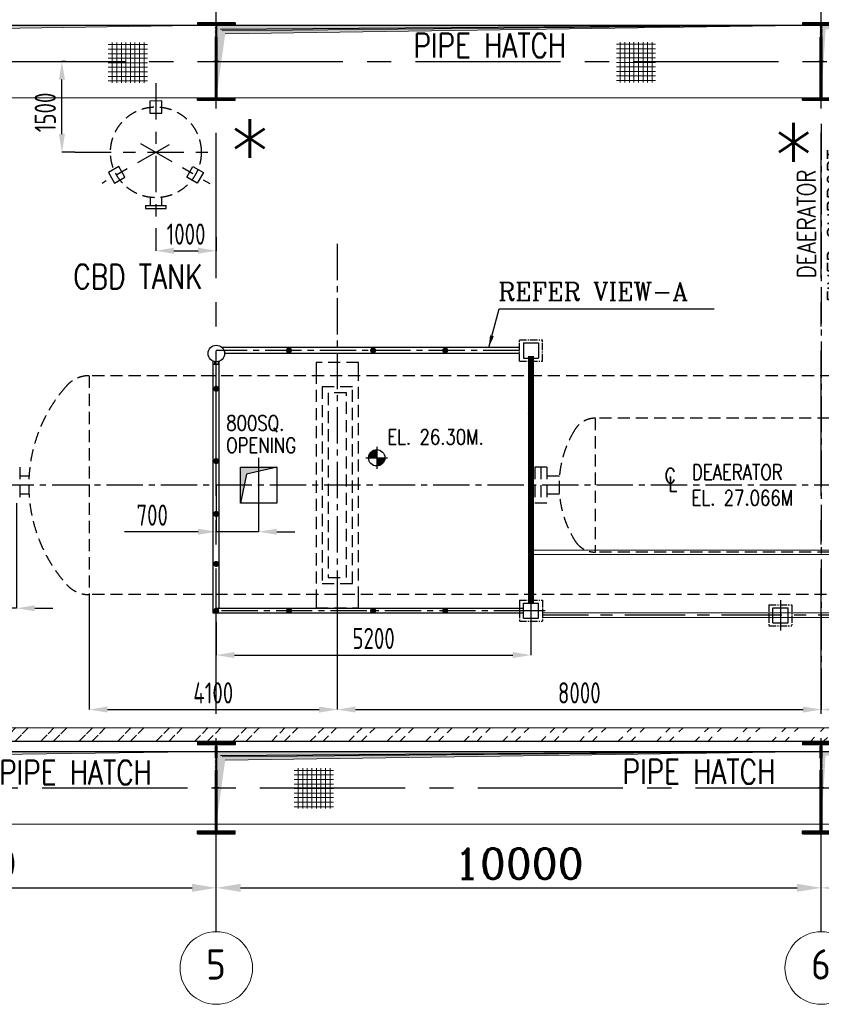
# Model space of a CAD drawing. Extents: x -287416 to 4934791, y -504132 to 1826789.
# Tile 42 of 256: x 28813 to 42063, y -172142 to -155873. Entities that reach past the tile are written whole.
import ezdxf
from ezdxf.enums import TextEntityAlignment as Align

# ---------------------------------------------------------------- set-up
doc = ezdxf.new("R2010")
doc.units = 0
doc.header["$LTSCALE"] = 800
doc.header["$MEASUREMENT"] = 0
for name, pattern in [('CENTER', [2, 1.25, -0.25, 0.25, -0.25]), ('CENTER2', [1.125, 0.75, -0.125, 0.125, -0.125]), ('CENTRE', [1.5, 0.75, -0.25, 0.25, -0.25]), ('HIDDEN', [0.375, 0.25, -0.125])]:
    doc.linetypes.add(name, pattern=pattern)
doc.layers.get('0').update_dxf_attribs({"linetype": 'CONTINUOUS'})
doc.layers.get('DEFPOINTS').update_dxf_attribs({"linetype": 'CONTINUOUS'})
for name, color, linetype in [('CEN', 2, 'CENTER'), ('CL', 2, 'CENTER2'), ('COL', 1, 'CENTER'), ('GRID', 8, 'CENTER'), ('HATCH', 9, 'CONTINUOUS'), ('LOGO', 7, 'CONTINUOUS'), ('MECH_EQ', 251, 'HIDDEN'), ('OBN', 1, 'CONTINUOUS'), ('PIPE', 1, 'CONTINUOUS'), ('STR', 2, 'CONTINUOUS'), ('WALL', 6, 'CONTINUOUS')]:
    doc.layers.add(name, color=color, linetype=linetype)
for name, color, linetype, lineweight in [('DIM', 4, 'CONTINUOUS', 15), ('PIPE OPENING HATCH', 7, 'CONTINUOUS', 13), ('STEEL', 6, 'CONTINUOUS', 15), ('T', 3, 'CONTINUOUS', 15), ('TEXT', 3, 'CONTINUOUS', 15)]:
    doc.layers.add(name, color=color, linetype=linetype, lineweight=lineweight)
doc.styles.add('ROMANC', font='romanc')
doc.styles.add('ROMANS', font='ISO9.shx', dxfattribs={"width": 0.8})
doc.styles.add('S1', font='SIMPLEX.SHX', dxfattribs={"height": 200})
doc.styles.add('S3', font='ROMANS1.SHX', dxfattribs={"width": 0.8})
doc.styles.get("Standard").update_dxf_attribs({"font": 'ISO9'})
doc.dimstyles.get("Standard").update_dxf_attribs({"dimtxt": 0.18, "dimasz": 0.18, "dimexe": 0.18, "dimexo": 0.0625, "dimgap": 0.09, "dimtad": 0, "dimtih": 1, "dimtoh": 1, "dimdec": 4, "dimzin": 0, "dimdsep": 46, "dimtxsty": 'Standard', "dimcen": 0.09, "dimadec": 0, "dimazin": 0, "dimtfac": 1, "dimtdec": 4, "dimtofl": 0, "dimtmove": 0, "dimatfit": 3, "dimfxl": 1, "dimtolj": 1, "dimtzin": 0, "dimarcsym": 0})
doc.dimstyles.new('STANDARD$0', dxfattribs={"dimtxt": 250, "dimasz": 200, "dimexe": 0, "dimexo": 0, "dimgap": 100, "dimtad": 1, "dimdec": 0, "dimzin": 0, "dimdsep": 46, "dimtxsty": 'S1', "dimcen": 0, "dimadec": 0, "dimazin": 0, "dimtfac": 1, "dimtdec": 0, "dimtmove": 2, "dimatfit": 3, "dimfxl": 1, "dimtolj": 1, "dimtzin": 0, "dimarcsym": 0})

# ---------------------------------------------------------------- blocks, each defined once
blk = doc.blocks.new('*D598')
at = {"layer": 'DEFPOINTS', "color": 0, "linetype": 'Continuous', "transparency": 16777216}
for p in [(22063, -170218), (32063, -170218), (32063, -170218)]:
    blk.add_point(p, dxfattribs=at)
at = {"layer": 'DIM', "color": 4, "linetype": 'Continuous', "lineweight": -2, "transparency": 16777216}
blk.add_line((22463, -170218), (31663, -170218), dxfattribs=at)
at = {"layer": 'DIM', "color": 4, "linetype": 'Continuous', "transparency": 16777216}
for points in [[(22463, -170151), (22463, -170284), (22063, -170218)], [(31663, -170151), (31663, -170284), (32063, -170218)]]:
    blk.add_solid(points, dxfattribs=at)
at = {"layer": 'DIM', "linetype": 'Continuous', "transparency": 16777216, "insert": (27690, -169818), "char_height": 500, "attachment_point": 5, "style": 'ROMANC'}
blk.add_mtext('\\A1;10000', dxfattribs=at)
blk = doc.blocks.new('*D599')
at = {"layer": 'DEFPOINTS', "color": 0, "linetype": 'Continuous', "transparency": 16777216}
for p in [(32063, -170218), (42063, -170218), (42063, -170218)]:
    blk.add_point(p, dxfattribs=at)
at = {"layer": 'DIM', "color": 4, "linetype": 'Continuous', "lineweight": -2, "transparency": 16777216}
blk.add_line((32463, -170218), (41663, -170218), dxfattribs=at)
at = {"layer": 'DIM', "color": 4, "linetype": 'Continuous', "transparency": 16777216}
for points in [[(32463, -170151), (32463, -170284), (32063, -170218)], [(41663, -170151), (41663, -170284), (42063, -170218)]]:
    blk.add_solid(points, dxfattribs=at)
at = {"layer": 'DIM', "linetype": 'Continuous', "transparency": 16777216, "insert": (37063, -169818), "char_height": 500, "attachment_point": 5, "style": 'ROMANC'}
blk.add_mtext('\\A1;10000', dxfattribs=at)
blk = doc.blocks.new('*D600')
at = {"layer": 'DEFPOINTS', "color": 0, "linetype": 'Continuous', "transparency": 16777216}
for p in [(42063, -170218), (52063, -170218), (52063, -170218)]:
    blk.add_point(p, dxfattribs=at)
at = {"layer": 'DIM', "color": 4, "linetype": 'Continuous', "lineweight": -2, "transparency": 16777216}
blk.add_line((42463, -170218), (51663, -170218), dxfattribs=at)
at = {"layer": 'DIM', "color": 4, "linetype": 'Continuous', "transparency": 16777216}
for points in [[(42463, -170151), (42463, -170284), (42063, -170218)], [(51663, -170151), (51663, -170284), (52063, -170218)]]:
    blk.add_solid(points, dxfattribs=at)
at = {"layer": 'DIM', "linetype": 'Continuous', "transparency": 16777216, "insert": (47063, -169818), "char_height": 500, "attachment_point": 5, "style": 'ROMANC'}
blk.add_mtext('\\A1;10000', dxfattribs=at)
blk = doc.blocks.new('A$C1C927E47')
at = {"layer": 'COL'}
h = blk.add_hatch(dxfattribs=at)
h.set_pattern_fill('ANSI31', color=256, scale=100, style=0)
h.paths.add_polyline_path([(16, 0), (0, 0), (0, -710), (16, -710)])
h.paths.add_polyline_path([(16, 710), (0, 710), (0, 0), (16, 0)])
h.paths.add_polyline_path([(0, 710), (-16, 710), (-16, 0), (0, 0)])
h.paths.add_polyline_path([(0, 0), (-16, 0), (-16, -710), (0, -710)])
h.paths.add_polyline_path([(-310, -710), (-310, -760), (0, -760), (0, -710)])
h.paths.add_polyline_path([(310, -760), (310, -710), (0, -710), (0, -760)])
h.paths.add_polyline_path([(310, 710), (310, 760), (0, 760), (0, 710)])
h.paths.add_polyline_path([(-310, 760), (-310, 710), (0, 710), (0, 760)])
for p, q in [((310, 760), (-310, 760)), ((-310, 760), (-310, 710)), ((310, 710), (-310, 710)), ((-16, -710), (-16, 710)), ((16, -710), (16, 710)), ((310, 760), (310, 710)), ((-310, -710), (310, -710)), ((-310, -760), (-310, -710)), ((-310, -760), (310, -760)), ((310, -760), (310, -710))]:
    blk.add_line(p, q, dxfattribs=at)
at = {"layer": 'COL', "color": 2}
for p, q in [((0, -792), (0, 792)), ((44, 0), (-44, 0)), ((44, 0), (-44, 0))]:
    blk.add_line(p, q, dxfattribs=at)
blk = doc.blocks.new('A$C14326149')
at = {"layer": 'COL'}
h = blk.add_hatch(dxfattribs=at)
h.set_pattern_fill('ANSI31', color=256, scale=100, style=0)
h.paths.add_polyline_path([(310, 640), (0, 640), (0, 600), (310, 600)])
h.paths.add_polyline_path([(0, 600), (0, 640), (-310, 640), (-310, 600)])
h.paths.add_polyline_path([(0, -640), (0, -600), (-310, -600), (-310, -640)])
h.paths.add_polyline_path([(0, -600), (0, -640), (310, -640), (310, -600)])
h.paths.add_polyline_path([(-16, 0), (0, 0), (0, 600), (-16, 600)])
h.paths.add_polyline_path([(0, 0), (16, 0), (16, 600), (0, 600)])
h.paths.add_polyline_path([(16, 0), (0, 0), (0, -600), (16, -600)])
h.paths.add_polyline_path([(-16, -600), (0, -600), (0, 0), (-16, 0)])
at = {"layer": 'COL', "color": 2}
for p, q in [((0, -672), (0, 672)), ((44, 0), (-44, 0))]:
    blk.add_line(p, q, dxfattribs=at)
at = {"layer": 'COL'}
for p, q in [((310, 640), (-310, 640)), ((-310, 640), (-310, 600)), ((310, 600), (-310, 600)), ((-16, -600), (-16, 600)), ((16, -600), (16, 600)), ((310, 640), (310, 600)), ((-310, -600), (310, -600)), ((-310, -640), (-310, -600)), ((-310, -640), (310, -640)), ((310, -640), (310, -600))]:
    blk.add_line(p, q, dxfattribs=at)
blk = doc.blocks.new('*D626')
at = {"layer": 'DEFPOINTS', "color": 0, "transparency": 16777216}
for p in [(34063, -165662), (42063, -166899), (42063, -167272)]:
    blk.add_point(p, dxfattribs=at)
at = {"layer": 'DIM', "color": 9, "lineweight": -2, "transparency": 16777216}
for p, q in [((34063, -165662), (34063, -167272)), ((42063, -166899), (42063, -167272)), ((34363, -167272), (41763, -167272))]:
    blk.add_line(p, q, dxfattribs=at)
at = {"layer": 'DIM', "color": 9, "transparency": 16777216}
for points in [[(34363, -167222), (34363, -167322), (34063, -167272)], [(41763, -167222), (41763, -167322), (42063, -167272)]]:
    blk.add_solid(points, dxfattribs=at)
at = {"layer": 'DIM', "transparency": 16777216, "insert": (38063, -166997), "char_height": 350, "attachment_point": 5, "style": 'ROMANS'}
blk.add_mtext('\\A1;8000', dxfattribs=at)
blk = doc.blocks.new('*D627')
at = {"layer": 'DEFPOINTS', "color": 0, "transparency": 16777216}
for p in [(29963, -165382), (34063, -165373), (34063, -167272)]:
    blk.add_point(p, dxfattribs=at)
at = {"layer": 'DIM', "color": 9, "lineweight": -2, "transparency": 16777216}
for p, q in [((29963, -165382), (29963, -167272)), ((34063, -165373), (34063, -167272)), ((30263, -167272), (33763, -167272))]:
    blk.add_line(p, q, dxfattribs=at)
at = {"layer": 'DIM', "color": 9, "transparency": 16777216}
for points in [[(30263, -167222), (30263, -167322), (29963, -167272)], [(33763, -167222), (33763, -167322), (34063, -167272)]]:
    blk.add_solid(points, dxfattribs=at)
at = {"layer": 'DIM', "transparency": 16777216, "insert": (32013, -166997), "char_height": 350, "attachment_point": 5, "style": 'ROMANS'}
blk.add_mtext('\\A1;4100', dxfattribs=at)
blk = doc.blocks.new('*D628')
at = {"layer": 'DEFPOINTS', "color": 0, "transparency": 16777216}
for p in [(42063, -166899), (50063, -166856), (42063, -167272)]:
    blk.add_point(p, dxfattribs=at)
at = {"layer": 'DIM', "color": 9, "lineweight": -2, "transparency": 16777216}
for p, q in [((42063, -166899), (42063, -167272)), ((50063, -166856), (50063, -167272)), ((49763, -167272), (42363, -167272))]:
    blk.add_line(p, q, dxfattribs=at)
at = {"layer": 'DIM', "color": 9, "transparency": 16777216}
for points in [[(42363, -167222), (42363, -167322), (42063, -167272)], [(49763, -167222), (49763, -167322), (50063, -167272)]]:
    blk.add_solid(points, dxfattribs=at)
at = {"layer": 'DIM', "transparency": 16777216, "insert": (45366, -166943), "char_height": 350, "attachment_point": 5, "style": 'ROMANS'}
blk.add_mtext('\\A1;8000', dxfattribs=at)
blk = doc.blocks.new('*D630')
at = {"layer": 'DEFPOINTS', "color": 0, "transparency": 16777216}
for p in [(29511, -156564), (29573, -156564), (29725, -158064)]:
    blk.add_point(p, dxfattribs=at)
at = {"layer": 'DIM', "color": 9, "lineweight": -2, "transparency": 16777216}
for p, q in [((29573, -156564), (29511, -156564)), ((29511, -157764), (29511, -156864)), ((29725, -158064), (29511, -158064))]:
    blk.add_line(p, q, dxfattribs=at)
at = {"layer": 'DIM', "color": 9, "transparency": 16777216}
for points in [[(29461, -156864), (29561, -156864), (29511, -156564)], [(29461, -157764), (29561, -157764), (29511, -158064)]]:
    blk.add_solid(points, dxfattribs=at)
at = {"layer": 'DIM', "transparency": 16777216, "insert": (29236, -157405), "char_height": 350, "attachment_point": 5, "rotation": 90, "style": 'ROMANS'}
blk.add_mtext('\\A1;1500', dxfattribs=at)
blk = doc.blocks.new('*D631')
at = {"layer": 'DEFPOINTS', "color": 0, "transparency": 16777216}
for p in [(31063, -159318), (32063, -159467), (32063, -159691)]:
    blk.add_point(p, dxfattribs=at)
at = {"layer": 'DIM', "color": 9, "lineweight": -2, "transparency": 16777216}
for p, q in [((31063, -159318), (31063, -159691)), ((32063, -159467), (32063, -159691)), ((31363, -159691), (31763, -159691))]:
    blk.add_line(p, q, dxfattribs=at)
at = {"layer": 'DIM', "color": 9, "transparency": 16777216}
for points in [[(31363, -159641), (31363, -159741), (31063, -159691)], [(31763, -159641), (31763, -159741), (32063, -159691)]]:
    blk.add_solid(points, dxfattribs=at)
at = {"layer": 'DIM', "transparency": 16777216, "insert": (31563, -159416), "char_height": 350, "attachment_point": 5, "style": 'ROMANS'}
blk.add_mtext('\\A1;1000', dxfattribs=at)
blk = doc.blocks.new('*D680')
at = {"layer": 'DEFPOINTS', "color": 0, "transparency": 16777216}
for p in [(32063, -163564), (32763, -163564), (32763, -164334)]:
    blk.add_point(p, dxfattribs=at)
at = {"layer": 'DIM', "color": 9, "lineweight": -2, "transparency": 16777216}
for p, q in [((32063, -163564), (32063, -164334)), ((32763, -163564), (32763, -164334)), ((31763, -164334), (30543, -164334)), ((32763, -164334), (32063, -164334)), ((33063, -164334), (33363, -164334))]:
    blk.add_line(p, q, dxfattribs=at)
at = {"layer": 'DIM', "color": 9, "transparency": 16777216}
for points in [[(31763, -164284), (31763, -164384), (32063, -164334)], [(33063, -164284), (33063, -164384), (32763, -164334)]]:
    blk.add_solid(points, dxfattribs=at)
at = {"layer": 'DIM', "transparency": 16777216, "insert": (31003, -164059), "char_height": 350, "attachment_point": 5, "style": 'ROMANS'}
blk.add_mtext('\\A1;700', dxfattribs=at)
blk = doc.blocks.new('*D681')
at = {"layer": 'DEFPOINTS', "color": 0, "transparency": 16777216}
for p in [(28763, -163864), (28313, -164374), (28763, -165599)]:
    blk.add_point(p, dxfattribs=at)
at = {"layer": 'DIM', "color": 9, "lineweight": -2, "transparency": 16777216}
for p, q in [((28763, -163864), (28763, -165599)), ((28313, -164374), (28313, -165599)), ((28013, -165599), (26793, -165599)), ((28763, -165599), (28313, -165599)), ((29063, -165599), (29363, -165599))]:
    blk.add_line(p, q, dxfattribs=at)
at = {"layer": 'DIM', "color": 9, "transparency": 16777216}
for points in [[(28013, -165549), (28013, -165649), (28313, -165599)], [(29063, -165549), (29063, -165649), (28763, -165599)]]:
    blk.add_solid(points, dxfattribs=at)
at = {"layer": 'DIM', "transparency": 16777216, "insert": (27253, -165324), "char_height": 350, "attachment_point": 5, "style": 'ROMANS'}
blk.add_mtext('\\A1;450', dxfattribs=at)
blk = doc.blocks.new('A$C22A02A94')
at = {"layer": 'HATCH', "const_width": 50, "flags": 128}
for points in [[(-8749, 7226, 1), (-8699, 7226, 1)], [(-7358, 7226, 1), (-7308, 7226, 1)], [(-6166, 7226, 1), (-6116, 7226, 1)], [(-9952, 6593, 1), (-9902, 6593, 1)], [(-9952, 5398, 1), (-9902, 5398, 1)], [(-9952, 4524, 1), (-9902, 4524, 1)], [(-9952, 3699, 1), (-9902, 3699, 1)], [(-9952, 2924, 1), (-9902, 2924, 1)], [(-8749, 2926, 1), (-8699, 2926, 1)], [(-7358, 2926, 1), (-7308, 2926, 1)], [(-6166, 2926, 1), (-6116, 2926, 1)]]:
    blk.add_lwpolyline(points, format="xyb", close=True, dxfattribs=at)
at = {"layer": 'MECH_EQ', "color": 1}
blk.add_line((-4773, 6186), (-4773, 6186), dxfattribs=at)
at = {"layer": 'PIPE', "color": 4, "linetype": 'CENTER2', "ltscale": 0.2}
for p, q in [((-4915, 7051), (-4915, 7401)), ((-4915, 7401), (-4535, 7401)), ((-4535, 7051), (-4535, 7401)), ((-4915, 7051), (-4535, 7051)), ((-4915, 3101), (-4535, 3101)), ((-4915, 3101), (-4915, 2751)), ((-4535, 3101), (-4535, 2751)), ((-4915, 2751), (-4535, 2751))]:
    blk.add_line(p, q, dxfattribs=at)
at = {"layer": 'PIPE', "color": 4}
for p, q in [((-4850, 7351), (-4600, 7351)), ((-4850, 7351), (-4850, 7101)), ((-4600, 7351), (-4600, 7101)), ((-4850, 7101), (-4600, 7101)), ((-4850, 2801), (-4850, 3051)), ((-4850, 3051), (-4600, 3051)), ((-4600, 2801), (-4600, 3051)), ((-4850, 2801), (-4600, 2801))]:
    blk.add_line(p, q, dxfattribs=at)
at = {"layer": 'PIPE', "color": 2, "linetype": 'CENTER2'}
for p, q in [((-4915, 7226), (-9925, 7226)), ((-4738, 2926), (-9925, 2926)), ((-4487, 2926), (-4963, 2926))]:
    blk.add_line(p, q, dxfattribs=at)
at = {"layer": 'PIPE'}
for p, q in [((-9955, 7042), (-9955, 6995)), ((-9895, 7042), (-9895, 6995)), ((-9881, 6995), (-9969, 6995))]:
    blk.add_line(p, q, dxfattribs=at)
at = {"layer": 'PIPE', "color": 4, "const_width": 100, "flags": 128}
blk.add_lwpolyline([(-4725, 3051), (-4725, 7135)], dxfattribs=at)
at = {"layer": 'PIPE'}
blk.add_circle((-9925, 7176), 137, dxfattribs=at)
at = {"layer": 'WALL'}
for p, q in [((-4915, 7276), (-9831, 7276)), ((-4915, 7176), (-9788, 7176)), ((-9975, 2886), (-9975, 7048)), ((-9875, 2961), (-9875, 7048)), ((-4852, 2961), (-9927, 2961)), ((-4852, 2886), (-9975, 2886))]:
    blk.add_line(p, q, dxfattribs=at)
blk = doc.blocks.new('*D692')
at = {"layer": 'DEFPOINTS', "color": 0, "transparency": 16777216}
for p in [(32063, -165822), (37263, -165814), (37263, -166372)]:
    blk.add_point(p, dxfattribs=at)
at = {"layer": 'DIM', "color": 9, "lineweight": -2, "transparency": 16777216}
for p, q in [((32063, -165822), (32063, -166372)), ((37263, -165814), (37263, -166372)), ((32363, -166372), (36963, -166372))]:
    blk.add_line(p, q, dxfattribs=at)
at = {"layer": 'DIM', "color": 9, "transparency": 16777216}
for points in [[(32363, -166322), (32363, -166422), (32063, -166372)], [(36963, -166322), (36963, -166422), (37263, -166372)]]:
    blk.add_solid(points, dxfattribs=at)
at = {"layer": 'DIM', "transparency": 16777216, "insert": (34663, -166097), "char_height": 350, "attachment_point": 5, "style": 'ROMANS'}
blk.add_mtext('\\A1;5200', dxfattribs=at)
blk = doc.blocks.new('A$C10F2367A')
at = {"layer": 'CEN'}
for p, q in [((-5550, 3650), (-5550, -2112)), ((-4550, 2775), (-4550, -2023)), ((-5850, -2150), (-14610, -2150)), ((-4675, -2150), (-5600, -2150))]:
    blk.add_line(p, q, dxfattribs=at)
at = {"layer": 'PIPE', "color": 2, "linetype": 'CENTER2'}
for p, q in [((2590, 3917), (2590, 2433)), ((-3548, 3732), (-3548, 3418)), ((-1207, 3732), (-1207, 3418)), ((-332, 3732), (-332, 3418)), ((-3548, 2932), (-3548, 2617)), ((-1207, 2932), (-1207, 2618)), ((-332, 2932), (-332, 2618)), ((-14800, -1823), (-14800, -2477)), ((-10675, -1899), (-10675, -2401))]:
    blk.add_line(p, q, dxfattribs=at)
at = {"layer": 'PIPE', "color": 4}
for p, q in [((-3585, 3500), (-3585, 3650)), ((-3585, 3650), (-3510, 3650)), ((-3575, 3510), (-3575, 3640)), ((-3575, 3640), (-3520, 3640)), ((-3510, 3650), (-3510, 3650)), ((-1169, 3650), (-1244, 3650)), ((-1244, 3650), (-1244, 3650)), ((-1179, 3640), (-1234, 3640)), ((-1179, 3510), (-1179, 3640)), ((-1169, 3500), (-1169, 3650)), ((-294, 3650), (-369, 3650)), ((-369, 3650), (-369, 3650)), ((-304, 3640), (-359, 3640)), ((-304, 3510), (-304, 3640)), ((-294, 3500), (-294, 3650)), ((-3510, 3500), (-3585, 3500)), ((-3520, 3510), (-3575, 3510)), ((-3510, 3500), (-3510, 3500)), ((-1244, 3500), (-1169, 3500)), ((-1244, 3500), (-1244, 3500)), ((-1234, 3510), (-1179, 3510)), ((-369, 3500), (-294, 3500)), ((-369, 3500), (-369, 3500)), ((-359, 3510), (-304, 3510)), ((-5676, 2575), (-5676, 2825)), ((-5676, 2825), (-5426, 2825)), ((-5426, 2575), (-5426, 2825)), ((-3585, 2700), (-3585, 2850)), ((-3585, 2850), (-3510, 2850)), ((-3575, 2710), (-3575, 2840)), ((-3575, 2840), (-3520, 2840)), ((-3510, 2850), (-3510, 2850)), ((-1169, 2850), (-1244, 2850)), ((-1244, 2850), (-1244, 2850)), ((-1179, 2840), (-1234, 2840)), ((-1179, 2710), (-1179, 2840)), ((-1169, 2700), (-1169, 2850)), ((-294, 2850), (-369, 2850)), ((-369, 2850), (-369, 2850)), ((-304, 2840), (-359, 2840)), ((-304, 2710), (-304, 2840)), ((-294, 2700), (-294, 2850)), ((-3510, 2700), (-3585, 2700)), ((-3520, 2710), (-3575, 2710)), ((-3510, 2700), (-3510, 2700)), ((-1244, 2700), (-1169, 2700)), ((-1244, 2700), (-1244, 2700)), ((-1234, 2710), (-1179, 2710)), ((-369, 2700), (-294, 2700)), ((-369, 2700), (-369, 2700)), ((-359, 2710), (-304, 2710)), ((-5676, 2575), (-5426, 2575)), ((-10800, -2275), (-10800, -2025)), ((-10800, -2025), (-10550, -2025)), ((-10550, -2275), (-10550, -2025)), ((-5850, -2275), (-5850, -2025)), ((-5850, -2025), (-5600, -2025)), ((-5600, -2275), (-5600, -2025)), ((-4675, -2273), (-4675, -2023)), ((-4675, -2023), (-4425, -2023)), ((-4425, -2273), (-4425, -2023)), ((-10800, -2275), (-10550, -2275)), ((-5850, -2275), (-5600, -2275)), ((-4675, -2273), (-4425, -2273))]:
    blk.add_line(p, q, dxfattribs=at)
at = {"layer": 'PIPE', "color": 4, "linetype": 'CENTER2', "ltscale": 0.2}
for p, q in [((-5741, 2875), (-5361, 2875)), ((-5741, 2875), (-5741, 2525)), ((-5361, 2875), (-5361, 2525)), ((-5741, 2525), (-5361, 2525)), ((-10865, -1975), (-10485, -1975)), ((-10865, -1975), (-10865, -2325)), ((-10485, -1975), (-10485, -2325)), ((-5915, -1975), (-5535, -1975)), ((-5915, -1975), (-5915, -2325)), ((-5535, -1975), (-5535, -2325)), ((-4740, -1973), (-4360, -1973)), ((-4740, -1973), (-4740, -2323)), ((-4360, -1973), (-4360, -2323)), ((-10865, -2325), (-10485, -2325)), ((-5915, -2325), (-5535, -2325)), ((-4740, -2323), (-4360, -2323))]:
    blk.add_line(p, q, dxfattribs=at)
at = {"layer": 'PIPE', "color": 4}
for points in [[(2740, 2575), (2740, 3775), (2440, 3775), (2440, 2575)], [(-3663, 3690), (-3433, 3690), (-3433, 3460), (-3663, 3460)], [(-1092, 3690), (-1322, 3690), (-1322, 3460), (-1092, 3460)], [(-217, 3690), (-447, 3690), (-447, 3460), (-217, 3460)], [(-3663, 2890), (-3433, 2890), (-3433, 2660), (-3663, 2660)], [(-1092, 2890), (-1322, 2890), (-1322, 2660), (-1092, 2660)], [(-217, 2890), (-447, 2890), (-447, 2660), (-217, 2660)]]:
    blk.add_lwpolyline(points, close=True, dxfattribs=at)
for centre, start, end in [((-3520, 3650), 270, 0), ((-1234, 3650), 180, 270), ((-359, 3650), 180, 270), ((-3520, 3500), 0, 90), ((-1234, 3500), 90, 180), ((-359, 3500), 90, 180), ((-3520, 2850), 270, 0), ((-1234, 2850), 180, 270), ((-359, 2850), 180, 270), ((-3520, 2700), 0, 90), ((-1234, 2700), 90, 180), ((-359, 2700), 90, 180)]:
    blk.add_arc(centre, 10, start, end, dxfattribs=at)
at = {"layer": 'STEEL', "color": 1}
for p, q in [((-5588, 3650), (2590, 3650)), ((-5588, 3650), (-5588, 2825)), ((2589, 3650), (2589, 2700)), ((-5513, 3575), (-5513, 2825)), ((-5513, 3575), (2590, 3575)), ((-3296, 3575), (-3296, 2775)), ((-3113, 3575), (-3113, 2775)), ((-2930, 3575), (-2930, 2775)), ((-2747, 3575), (-2747, 2775)), ((-2564, 3575), (-2564, 2775)), ((-2381, 3575), (-2381, 2775)), ((-2198, 3575), (-2198, 2775)), ((-2015, 3575), (-2015, 2775)), ((-1832, 3575), (-1832, 2775)), ((-1649, 3575), (-1649, 2775)), ((-1466, 3575), (-1466, 2775)), ((-156, 3575), (-156, 2775)), ((27, 3575), (27, 2775)), ((210, 3575), (210, 2775)), ((393, 3575), (393, 2775)), ((576, 3575), (576, 2775)), ((759, 3575), (759, 2775)), ((942, 3575), (942, 2775)), ((1125, 3575), (1125, 2775)), ((1308, 3575), (1308, 2775)), ((1491, 3575), (1491, 2775)), ((1674, 3575), (1674, 2775)), ((1857, 3575), (1857, 2775)), ((2040, 3575), (2040, 2775)), ((2223, 3575), (2223, 2775)), ((2406, 3575), (2406, 2775)), ((-5588, 2785), (-5588, -2112)), ((-5513, 2785), (-5513, -2112)), ((-4588, 2775), (-4588, -2023)), ((-4588, 2775), (-3661, 2775)), ((-3661, 2775), (2590, 2775)), ((-4513, 2700), (-4513, -2023)), ((-3662, 2700), (-4513, 2700)), ((2590, 2700), (-3661, 2700)), ((-5686, -1072), (-14763, -1072)), ((-5686, -1072), (-5686, -2025)), ((-5761, -1147), (-14763, -1147)), ((-5761, -1147), (-5761, -2025)), ((-5588, -1312), (-5686, -1312)), ((-5588, -1387), (-5686, -1387)), ((-5850, -2112), (-14610, -2112)), ((-4675, -2112), (-5600, -2112)), ((-5850, -2187), (-14610, -2187)), ((-4675, -2187), (-5600, -2187))]:
    blk.add_line(p, q, dxfattribs=at)
at = {"layer": 'STR'}
blk.add_line((933, 3196), (1345, 3196), dxfattribs=at)
blk.add_solid([(1083, 3146), (1083, 3246), (783, 3196)], dxfattribs=at)

msp = doc.modelspace()

# ---------------------------------------------------------------- hatches: boundary and pattern name
at = {"layer": 'DIM'}
h = msp.add_hatch(dxfattribs=at)
h.set_pattern_fill('ANSI37', color=256, scale=600, angle=45, style=0)
h.set_pattern_definition([(90, (-256.25, -204810.38), (-75, 1e-14), []), (180, (-256.25, -204810.38), (-1e-14, -75), [])])
h.paths.add_polyline_path([(30926.3, -156250.5), (30278.1, -156250.5), (30278.1, -156917), (30926.3, -156917)])
h = msp.add_hatch(dxfattribs=at)
h.set_pattern_fill('ANSI37', color=256, scale=600, angle=45, style=0)
h.set_pattern_definition([(90, (8141.16, -204802.85), (-75, 1e-14), []), (180, (8141.16, -204802.85), (-1e-14, -75), [])])
h.paths.add_polyline_path([(39323.8, -156243), (38675.5, -156243), (38675.5, -156909.4), (39323.8, -156909.4)])
h = msp.add_hatch(dxfattribs=at)
h.set_pattern_fill('ANSI37', color=256, scale=600, angle=45, style=0)
h.set_pattern_definition([(90, (2817.36, -216802.79), (-75, 1e-14), []), (180, (2817.36, -216802.79), (-1e-14, -75), [])])
h.paths.add_polyline_path([(34000, -168243), (33351.7, -168243), (33351.7, -168909.4), (34000, -168909.4)])
at = {"layer": 'HATCH'}
h = msp.add_hatch(dxfattribs=at)
h.set_pattern_fill('ANSI32', color=256, scale=1200, style=0)
h.set_pattern_definition([(45, (-25068.97, -292027.9), (-318.198, 318.198), []), (45, (-24856.84, -292027.9), (-318.198, 318.198), [])])
edge = h.paths.add_edge_path()
edge.add_line((-10336.9, -167564.8), (61947.4, -167575.6))
edge.add_line((-10566.9, -167794.4), (61947.4, -167794.2))
at = {"layer": 'OBN'}
msp.add_hatch(color=256, dxfattribs=at).paths.add_polyline_path([(33062.8, -163281.5), (33062.8, -163264.4), (32464.4, -163265.9), (32462.8, -163864.4), (32564.9, -163383.4)])
at = {"layer": 'PIPE OPENING HATCH', "lineweight": -2}
for points in [[(22134.9, -156034.2), (22063.1, -157164.4), (22063.1, -155966.1), (32063.1, -155966.1)], [(32134.9, -156034.2), (32063.1, -157164.4), (32063.1, -155966.1), (42063.1, -155966.1)], [(42134.9, -156034.2), (42063.1, -157164.4), (42063.1, -155966.1), (52063.1, -155966.1)], [(22134.9, -168034.1), (22063.1, -169164.4), (22063.1, -167966), (32063.1, -167966)], [(32134.9, -168034.1), (32063.1, -169164.4), (32063.1, -167966), (42063.1, -167966)], [(42134.9, -168034.1), (42063.1, -169164.4), (42063.1, -167966), (52063.1, -167966)]]:
    msp.add_hatch(color=1, dxfattribs=at).paths.add_polyline_path(points)
at = {"layer": 'PIPE OPENING HATCH'}
h = msp.add_hatch(color=1, dxfattribs=at)
h.paths.add_polyline_path([(22146.7, -156564.4), (22079.1, -156564.4), (22079.1, -157049.5)])
h.paths.add_polyline_path([(32063.1, -155964.4), (22079.1, -155964.4), (22079.1, -156564.4), (22107.1, -156564.4), (22146.7, -156564.4), (22210.5, -156106.2)])
for points in [[(42050.6, -155964.4), (32162.5, -156055), (32075.6, -157164.4), (32075.6, -155964.4)], [(42050.6, -167964.4), (32162.5, -168055), (32075.6, -169164.4), (32075.6, -167964.4)]]:
    msp.add_hatch(color=1, dxfattribs=at).paths.add_polyline_path(points)
h = msp.add_hatch(color=1, dxfattribs=at)
h.paths.add_polyline_path([(32146.7, -156564.4), (32079.1, -156564.4), (32079.1, -157049.5)])
h.paths.add_polyline_path([(42063.1, -155964.4), (32079.1, -155964.4), (32079.1, -156564.4), (32107.1, -156564.4), (32146.7, -156564.4), (32210.5, -156106.2)])
h = msp.add_hatch(color=1, dxfattribs=at)
h.paths.add_polyline_path([(22146.7, -168564.4), (22079.1, -168564.4), (22079.1, -169049.5)])
h.paths.add_polyline_path([(32063.1, -167964.4), (22079.1, -167964.4), (22079.1, -168564.4), (22107.1, -168564.4), (22146.7, -168564.4), (22210.5, -168106.2)])
h = msp.add_hatch(color=1, dxfattribs=at)
h.paths.add_polyline_path([(32146.7, -168564.4), (32079.1, -168564.4), (32079.1, -169049.5)])
h.paths.add_polyline_path([(42063.1, -167964.4), (32079.1, -167964.4), (32079.1, -168564.4), (32107.1, -168564.4), (32146.7, -168564.4), (32210.5, -168106.2)])

# ---------------------------------------------------------------- linework, layer by layer
at = {"color": 0, "linetype": 'ByBlock'}
for p, q in [((34714.9, -162932.6), (34714.9, -163292.6)), ((34534.9, -163112.6), (34894.9, -163112.6))]:
    msp.add_line(p, q, dxfattribs=at)
at = {"color": 0, "linetype": 'ByBlock', "const_width": 135}
for points in [[(34714.9, -163045.1, 0.4142136), (34647.4, -163112.6, 1)], [(34714.9, -163180.1, 0.4142136), (34782.4, -163112.6, 1)]]:
    msp.add_lwpolyline(points, format="xyb", dxfattribs=at)
at = {"color": 0, "linetype": 'ByBlock'}
msp.add_circle((34714.9, -163112.6), 135, dxfattribs=at)
at = {"layer": 'CL'}
for p, q in [((42063.1, -157591.4), (42063.1, -166899.3)), ((34063.1, -159576.5), (34063.1, -165661.8)), ((32762.8, -163114.4), (32762.8, -164014.4)), ((56047.8, -163564.4), (25040.3, -163564.4))]:
    msp.add_line(p, q, dxfattribs=at)
at = {"layer": 'GRID', "linetype": 'CENTER2', "ltscale": 4}
for p, q in [((32063.1, -170942.4), (32063.1, -139751.7)), ((42063.1, -170942.4), (42063.1, -154341.8)), ((-11445.6, -156564.4), (86108.6, -156564.4)), ((-10415.2, -168564.4), (86155.8, -168564.3))]:
    msp.add_line(p, q, dxfattribs=at)
at = {"layer": 'MECH_EQ', "color": 9, "linetype": 'CENTRE'}
for p, q in [((31063.1, -156924.1), (31063.1, -159317.8)), ((31282.5, -157938.3), (30174, -158578.3)), ((30808.9, -157917.1), (31954.2, -158578.3)), ((29725, -158064.4), (31962.8, -158064.4))]:
    msp.add_line(p, q, dxfattribs=at)
at = {"layer": 'MECH_EQ', "linetype": 'ByBlock'}
for p, q in [((30895.3, -158944.8), (31232.8, -158944.8)), ((30970.3, -158814.4), (30970.3, -158944.8)), ((31157.8, -158814.4), (31157.8, -158944.8)), ((30895.3, -158994.8), (31232.8, -158994.8))]:
    msp.add_line(p, q, dxfattribs=at)
at = {"layer": 'MECH_EQ'}
for p, q in [((30895.3, -158944.8), (30895.3, -158994.8)), ((31232.8, -158994.8), (31232.8, -158944.8)), ((32013.1, -161755.4), (29962.3, -161755.4)), ((29963.1, -161755.4), (29963.1, -165382.4)), ((38328.1, -162457.4), (38328.1, -164671.4)), ((28813.1, -163264.4), (28813.1, -163864.4)), ((37528.1, -163264.4), (37328.1, -163264.4)), ((37328.1, -163264.4), (37328.1, -163864.4)), ((37428.1, -163264.4), (37428.1, -163864.4)), ((37528.1, -163264.4), (37528.1, -163864.4)), ((28967.6, -163414.4), (28813.1, -163414.4)), ((37734.6, -163414.4), (37528.1, -163414.4)), ((28967.6, -163714.4), (28813.1, -163714.4)), ((37734.6, -163714.4), (37528.1, -163714.4)), ((37528.1, -163864.4), (37328.1, -163864.4)), ((45798.1, -164671.4), (38331.2, -164671.4)), ((32013.1, -165373.4), (29962.3, -165373.4))]:
    msp.add_line(p, q, dxfattribs=at)
at = {"layer": 'MECH_EQ', "linetype": 'HIDDEN'}
for p, q in [((46443.6, -161755.4), (32013.1, -161755.4)), ((33813.1, -161940.4), (33813.1, -165188.4)), ((34313.1, -161940.4), (33813.1, -161940.4)), ((33913.1, -162040.4), (33913.1, -165088.4)), ((34213.1, -162040.4), (33913.1, -162040.4)), ((34213.1, -165088.4), (34213.1, -162040.4)), ((34313.1, -165188.4), (34313.1, -161940.4)), ((45798.1, -162457.4), (38331.2, -162457.4)), ((33913.1, -165088.4), (34213.1, -165088.4)), ((33813.1, -165188.4), (34313.1, -165188.4)), ((47550.2, -165373.4), (32013.1, -165373.4))]:
    msp.add_line(p, q, dxfattribs=at)
at = {"layer": 'MECH_EQ'}
for points in [[(30963.9, -157417.1), (31163.9, -157416.3), (31163.1, -157216.3), (30963.1, -157217.2)], [(30963.9, -157417.1), (31163.9, -157416.3), (31163.1, -157216.3), (30963.1, -157217.2)], [(30552, -158472.7), (30452, -158299.5), (30278.7, -158399.5), (30378.7, -158572.7)], [(31576.2, -158472.7), (31676.2, -158299.5), (31849.4, -158399.5), (31749.4, -158572.7)]]:
    msp.add_lwpolyline(points, close=True, dxfattribs=at)
for points in [[(34413.1, -161539.4), (33713.1, -161539.4), (33713.1, -161689.4)], [(34413.1, -161689.4), (34413.1, -161539.4)], [(33713.1, -165439.4), (33713.1, -165589.4), (34413.1, -165589.4), (34413.1, -165439.4)]]:
    msp.add_lwpolyline(points, dxfattribs=at)
at = {"layer": 'MECH_EQ', "linetype": 'HIDDEN'}
for points in [[(33713.1, -161689.4), (33713.1, -165439.4)], [(34413.1, -165439.4), (34413.1, -161689.4)]]:
    msp.add_lwpolyline(points, dxfattribs=at)
at = {"layer": 'MECH_EQ'}
for points in [[(29962.3, -161755.4, 0.2136836), (29589.3, -161922.5, 0.3813922), (29589.3, -165206.4, 0.2136836), (29962.3, -165373.4)], [(37992.2, -162645.1, 0.2873434), (37992.2, -164483.8)]]:
    msp.add_lwpolyline(points, format="xyb", dxfattribs=at)
msp.add_circle((31064.1, -158064.4), 750, dxfattribs=at)
for centre, start, end in [((38331.2, -162857.4), 90, 147.93669), ((38331.2, -164271.4), 212.06331, 270)]:
    msp.add_arc(centre, 400, start, end, dxfattribs=at)
at = {"layer": 'OBN'}
for p, q in [((33062.8, -163264.4), (32564.9, -163383.4)), ((32564.9, -163383.4), (32462.8, -163864.4))]:
    msp.add_line(p, q, dxfattribs=at)
msp.add_lwpolyline([(32462.8, -163264.4), (33062.8, -163264.4), (33062.8, -163864.4), (32462.8, -163864.4)], close=True, dxfattribs=at)
at = {"layer": 'PIPE OPENING HATCH', "color": 1, "lineweight": -2}
for p, q in [((22063.1, -155964.4), (32063.1, -155964.4)), ((32063.1, -155964.4), (42063.1, -155964.4)), ((42063.1, -155966.1), (32134.9, -156034.2)), ((42063.1, -155964.4), (52063.1, -155964.4)), ((22063.1, -167964.4), (32063.1, -167964.4)), ((32063.1, -167964.4), (42063.1, -167964.4)), ((42063.1, -167966), (32134.9, -168034.1)), ((42063.1, -167964.4), (52063.1, -167964.4))]:
    msp.add_line(p, q, dxfattribs=at)
at = {"layer": 'PIPE OPENING HATCH', "color": 1}
for p, q in [((22210.5, -156106.2), (32063.1, -155964.4)), ((32075.6, -155964.4), (42050.6, -155964.4)), ((42050.6, -155964.4), (32162.5, -156055)), ((32210.5, -156106.2), (42063.1, -155964.4)), ((22210.5, -168106.2), (32063.1, -167964.4)), ((32075.6, -167964.4), (42050.6, -167964.4)), ((42050.6, -167964.4), (32162.5, -168055)), ((32210.5, -168106.2), (42063.1, -167964.4))]:
    msp.add_line(p, q, dxfattribs=at)
for points in [[(22063.1, -155964.4), (32063.1, -155964.4), (32063.1, -157164.4), (22063.1, -157164.4)], [(32063.1, -155964.4), (42063.1, -155964.4), (42063.1, -157164.4), (32063.1, -157164.4)], [(42063.1, -155964.4), (52063.1, -155964.4), (52063.1, -157164.4), (42063.1, -157164.4)], [(22063.1, -167964.4), (32063.1, -167964.4), (32063.1, -169164.4), (22063.1, -169164.4)], [(32063.1, -167964.4), (42063.1, -167964.4), (42063.1, -169164.4), (32063.1, -169164.4)], [(42063.1, -167964.4), (52063.1, -167964.4), (52063.1, -169164.4), (42063.1, -169164.4)]]:
    msp.add_lwpolyline(points, close=True, dxfattribs=at)
at = {"layer": 'TEXT'}
for centre in [(32063.1, -171542.4), (42063.1, -171542.4)]:
    msp.add_circle(centre, 600, dxfattribs=at)
at = {"layer": 'WALL'}
for p, q in [((-10336.9, -167564.4), (61947.4, -167575.6)), ((-10566.9, -167794.4), (61947.4, -167794.2))]:
    msp.add_line(p, q, dxfattribs=at)

# ---------------------------------------------------------------- block references
at = {"layer": 'DIM'}
for name, p in [('A$C14326149', (32063.1, -156564.4)), ('A$C14326149', (42063.1, -156564.4)), ('A$C10F2367A', (52063.1, -163564.4)), ('A$C22A02A94', (41988.1, -168564.4))]:
    msp.add_blockref(name, p, dxfattribs=at)
at = {"layer": 'HATCH'}
for p in [(32063.1, -168564.4), (42063.1, -168564.4)]:
    msp.add_blockref('A$C1C927E47', p, dxfattribs=at)

# ---------------------------------------------------------------- texts
at = {"layer": 'LOGO', "color": 4, "style": 'ROMANC'}
msp.add_text('REFER VIEW-A', height=300, dxfattribs=at).set_placement((36722.2, -160515.8))
at = {"layer": 'T', "style": 'S3', "width": 0.8}
for s, height, p in [('PIPE HATCH', 400, (35323.7, -156499.7)), ('CBD TANK', 400, (29699.1, -160318)), ('800SQ.', 250, (32226.5, -162663.5)), ('EL. 26.30M.', 250, (34891, -162892)), ('OPENING', 250, (32226.5, -163030.7)), ('C', 250, (39475.6, -163532.8)), ('DEAERATOR', 250, (39925.9, -163474.5)), ('L', 250, (39537.2, -163668.5)), ('EL. 27.066M', 250, (39918.2, -163899.1)), ('PIPE HATCH', 400, (28475.3, -168512.5)), ('PIPE HATCH', 400, (38779.9, -168499.7))]:
    msp.add_text(s, height=height, dxfattribs=at).set_placement(p)
at = {"layer": 'T', "insert": (41667.1, -160559.4), "char_height": 300, "width": 2855.548, "attachment_point": 1, "rotation": 90, "style": 'S3'}
msp.add_mtext('\\pi410.63;DEAERATOR \\P\\pi22.06;FIXED SUPPORT', dxfattribs=at)
at = {"layer": 'T', "char_height": 300, "attachment_point": 1, "style": 'S3'}
for s, insert, width in [('\\pi152.64;MACHINE ROOM \\P\\pi421.21;AT EL.24.5M', (-4564.8, -158266.6), 3025.285), ('\\pi131.43;ROOF OF AIR  \\P\\pi2.0464e-012;WASHER ROOM \\P\\pi102.86;AT EL. 29.0M', (17457.5, -163868.5), 2605.714), ('\\pi78.246;PW TANK AT \\P\\pi369.67;EL. 29.0M', (12487.3, -164204.3), 2465.063)]:
    msp.add_mtext(s, dxfattribs=dict(at, insert=insert, width=width))
at = {"layer": 'TEXT', "style": 'ROMANC'}
for p in [(32231.8, -158318.1), (41220.2, -158382.4)]:
    msp.add_text('*', height=1125, dxfattribs=at).set_placement(p)
at = {"layer": 'TEXT', "style": 'ROMANS'}
for s, p in [('5', (32057.2, -171483.4)), ('6', (42057.2, -171483.4))]:
    msp.add_text(s, height=500, dxfattribs=at).set_placement(p, align=Align.MIDDLE)

# ---------------------------------------------------------------- dimensions: what is measured, and where the dimension line sits
at = {"layer": 'DIM'}
for base, p1, p2, angle, picture, middle in [((29511.2, -156564.4), (29725, -158064.4), (29573.2, -156564.4), 90, '*D630', (29236.2, -157405)), ((42063.1, -167271.9), (50063.1, -166856.2), (42063.1, -166899.3), 180, '*D628', (45366.4, -166943.1))]:
    dim = msp.add_linear_dim(base=base, p1=p1, p2=p2, angle=angle, dimstyle='STANDARD$0', override={"dimtxt": 350, "dimasz": 300, "dimtxsty": 'ROMANS', "dimclrd": 9, "dimclre": 9, "dimclrt": 256, "dimtix": 1}, dxfattribs=at)
    dim.commit()
    dim.dimension.update_dxf_attribs({"geometry": picture, "text_midpoint": middle, "dimtype": 160})
for base, p1, p2, override, picture, middle in [((32063.1, -159690.7), (31063.1, -159317.8), (32063.1, -159467.3), {"dimtxt": 350, "dimasz": 300, "dimtxsty": 'ROMANS', "dimclrd": 9, "dimclre": 9, "dimclrt": 256, "dimtix": 1}, '*D631', (31563.1, -159415.7)), ((32762.8, -164333.9), (32063.1, -163564.4), (32762.8, -163564.4), {"dimtxt": 350, "dimasz": 300, "dimtxsty": 'ROMANS', "dimclrd": 9, "dimclre": 9, "dimclrt": 256, "dimtix": 1, "dimtmove": 0}, '*D680', (31003.1, -164333.9)), ((28763.1, -165599), (28313.1, -164374.4), (28763.1, -163864.4), {"dimtxt": 350, "dimasz": 300, "dimtxsty": 'ROMANS', "dimclrd": 9, "dimclre": 9, "dimclrt": 256, "dimtix": 1, "dimtmove": 0}, '*D681', (27253.1, -165599))]:
    dim = msp.add_linear_dim(base=base, p1=p1, p2=p2, dimstyle='STANDARD$0', override=override, dxfattribs=at)
    dim.commit()
    dim.dimension.update_dxf_attribs({"geometry": picture, "text_midpoint": middle, "dimtype": 160})
for base, p1, p2, picture, middle in [((34063.1, -167271.9), (29963.1, -165382.4), (34063.1, -165373.4), '*D627', (32013.1, -166996.9)), ((42063.1, -167271.9), (34063.1, -165661.8), (42063.1, -166899.3), '*D626', (38063.1, -166996.9)), ((37263.1, -166372.4), (32063.1, -165822.2), (37263.1, -165813.8), '*D692', (34663.1, -166097.4))]:
    dim = msp.add_linear_dim(base=base, p1=p1, p2=p2, dimstyle='STANDARD$0', override={"dimtxt": 350, "dimasz": 300, "dimtxsty": 'ROMANS', "dimclrd": 9, "dimclre": 9, "dimclrt": 256, "dimtix": 1}, dxfattribs=at)
    dim.commit()
    dim.dimension.update_dxf_attribs({"geometry": picture, "text_midpoint": middle})
at = {"layer": 'DIM', "linetype": 'Continuous'}
dim = msp.add_linear_dim(base=(32063.1, -170217.7), p1=(22063.1, -170217.7), p2=(32063.1, -170217.7), dimstyle='STANDARD$0', override={"dimscale": 100, "dimtxt": 5, "dimasz": 4, "dimgap": 1.5, "dimtxsty": 'ROMANC', "dimclrd": 4, "dimclre": 256, "dimclrt": 256, "dimtix": 1}, dxfattribs=at)
dim.commit()
dim.dimension.update_dxf_attribs({"geometry": '*D598', "text_midpoint": (27689.8, -169817.7), "dimtype": 160})
for base, p1, p2, picture, middle in [((42063.1, -170217.7), (32063.1, -170217.7), (42063.1, -170217.7), '*D599', (37063.1, -169817.7)), ((52063.1, -170217.7), (42063.1, -170217.7), (52063.1, -170217.7), '*D600', (47063.1, -169817.7))]:
    dim = msp.add_linear_dim(base=base, p1=p1, p2=p2, dimstyle='STANDARD$0', override={"dimscale": 100, "dimtxt": 5, "dimasz": 4, "dimgap": 1.5, "dimtxsty": 'ROMANC', "dimclrd": 4, "dimclre": 256, "dimclrt": 256, "dimtix": 1}, dxfattribs=at)
    dim.commit()
    dim.dimension.update_dxf_attribs({"geometry": picture, "text_midpoint": middle})

# ---------------------------------------------------------------- leaders
at = {"layer": 'DIM'}
msp.add_leader([(36566.9, -161288.8), (36739.8, -160651.9), (40294.3, -160651.9)], dimstyle='Standard', override={"dimscale": 100, "dimtxt": 2, "dimasz": 2, "dimexe": 0, "dimexo": 0, "dimgap": 0.6, "dimtad": 0, "dimtih": 0, "dimtoh": 0, "dimdec": 0, "dimtxsty": 'ROMANS', "dimcen": 0, "dimclrd": 2, "dimclre": 2, "dimclrt": 2, "dimtdec": 0, "dimtix": 1, "dimtofl": 1, "dimtmove": 2, "dimfxl": 0.5}, dxfattribs=at)

doc.saveas('drawing.dxf')
